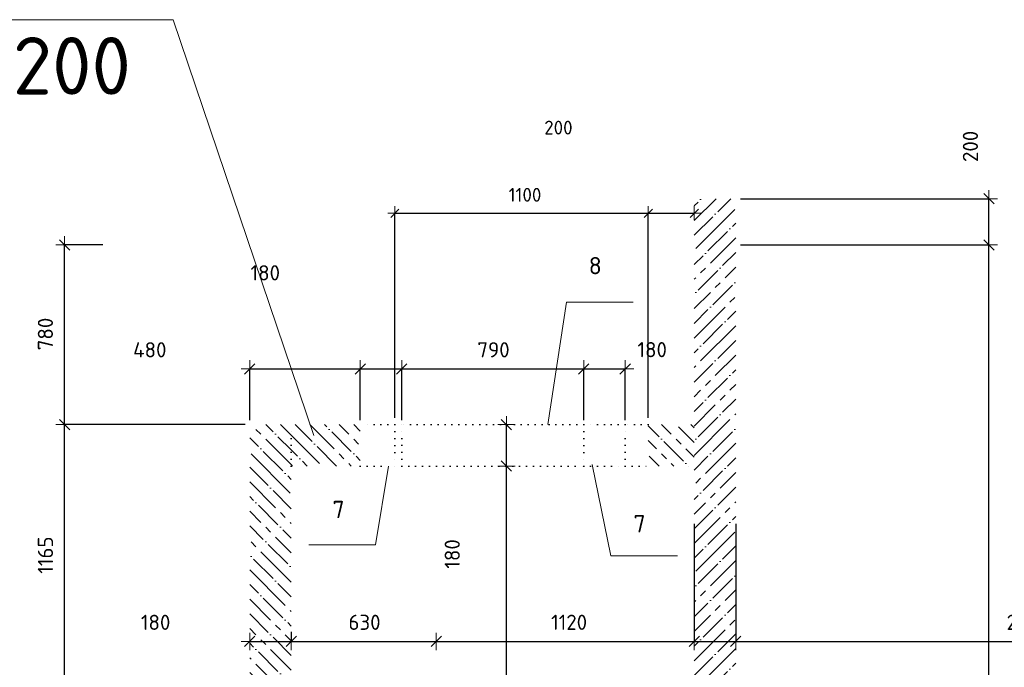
# Model space of a CAD drawing. Header units: millimetres. Extents: x 24180 to 99386, y -42598 to 25936.
# Tile 30 of 41: x 55051 to 59326, y 12067 to 14877. Entities that reach past the tile are written whole.
import ezdxf

# ---------------------------------------------------------------- set-up
doc = ezdxf.new("R2010")
doc.units = ezdxf.units.MM
doc.header["$PDMODE"] = 65
doc.linetypes.add('______5', pattern=[330, 240, -30, 30, -30])
doc.linetypes.add('______9', pattern=[30, 0, -30])
for name, color, linetype, lineweight in [('Standard', 7, 'Continuous', 25), ('Высотная отметки_ общее', 7, 'Continuous', 13), ('Размерная линия_ общее', 7, 'Continuous', 13), ('Размерная линия_ общее_1', 7, 'Continuous', 13), ('Стена_ общее', 7, 'Continuous', 35)]:
    doc.layers.add(name, color=color, linetype=linetype, lineweight=lineweight)
doc.layers.add('Осевая линия_ общее', color=7, linetype='______5', lineweight=13, true_color=0xa0a0a0)
doc.styles.add('ISOCPEUR', font='ISOCPEUR')
doc.dimstyles.new('DIMSTYLE_12', dxfattribs={"dimtxt": 60, "dimasz": 60, "dimexe": 0, "dimexo": 0, "dimgap": 30, "dimtad": 2, "dimdec": 0, "dimrnd": 5, "dimzin": 12, "dimdsep": 46, "dimtxsty": 'ISOCPEUR', "dimblk1": 'ALL_ML_STRICH', "dimblk2": 'ALL_ML_STRICH', "dimsah": 1, "dimcen": 0, "dimclrd": 7, "dimclre": 256, "dimclrt": 7, "dimadec": 0, "dimazin": 0, "dimtfac": 1, "dimtdec": 0, "dimtix": 1, "dimtmove": 2, "dimatfit": 3, "dimfxl": 0, "dimtzin": 0, "dimlwd": 0, "dimlwe": -3, "dimarcsym": 0})
doc.dimstyles.new('DIMSTYLE_5', dxfattribs={"dimtxt": 66, "dimasz": 75, "dimexe": 0, "dimexo": 0, "dimgap": 33, "dimtad": 2, "dimdec": 0, "dimrnd": 5, "dimzin": 12, "dimdsep": 46, "dimtxsty": 'ISOCPEUR', "dimblk1": 'ALL_ML_STRICH', "dimblk2": 'ALL_ML_STRICH', "dimsah": 1, "dimcen": 0, "dimclrd": 7, "dimclre": 256, "dimclrt": 7, "dimadec": 0, "dimazin": 0, "dimtfac": 1, "dimtdec": 0, "dimtix": 1, "dimtmove": 2, "dimatfit": 3, "dimfxl": 0, "dimtzin": 0, "dimlwd": 0, "dimlwe": -3, "dimarcsym": 0})
doc.dimstyles.new('DIMSTYLE_7', dxfattribs={"dimtxt": 66, "dimasz": 75, "dimexe": 0, "dimexo": 0, "dimgap": 33, "dimtad": 2, "dimdec": 0, "dimrnd": 5, "dimzin": 12, "dimdsep": 46, "dimtxsty": 'ISOCPEUR', "dimblk1": 'ALL_ML_STRICH', "dimblk2": 'ALL_ML_STRICH', "dimsah": 1, "dimcen": 0, "dimclrd": 7, "dimclre": 256, "dimclrt": 7, "dimadec": 0, "dimazin": 0, "dimtfac": 1, "dimtdec": 0, "dimtix": 1, "dimtmove": 2, "dimatfit": 3, "dimfxl": 0, "dimtvp": 1.2, "dimtzin": 0, "dimlwd": 0, "dimlwe": -3, "dimarcsym": 0})
doc.dimstyles.new('DIMSTYLE_9', dxfattribs={"dimtxt": 66, "dimasz": 75, "dimexe": 0, "dimexo": 0, "dimgap": 33, "dimtad": 0, "dimdec": 0, "dimrnd": 5, "dimzin": 12, "dimdsep": 46, "dimtxsty": 'ISOCPEUR', "dimblk1": 'ALL_ML_STRICH', "dimblk2": 'ALL_ML_STRICH', "dimsah": 1, "dimcen": 0, "dimclrd": 7, "dimclre": 256, "dimclrt": 7, "dimadec": 0, "dimazin": 0, "dimtfac": 1, "dimtdec": 0, "dimtix": 1, "dimtmove": 2, "dimatfit": 3, "dimfxl": 0, "dimtvp": 1.2, "dimtzin": 0, "dimlwd": 0, "dimlwe": -3, "dimarcsym": 0})
pattern_1 = [(135, (0, 0), (-63.63961, -63.63961), [120, -15, 0, -15]), (135, (-31.82, -31.82), (-63.63961, -63.63961), [240, -30, 30, -30])]

# ---------------------------------------------------------------- blocks, each defined once
blk = doc.blocks.new('ALL_ML_STRICH')
at = {"color": 0, "linetype": 'ByBlock', "lineweight": -2}
for p, q in [((-1, 0), (0.5, 0)), ((-0.3, -0.3), (0.3, 0.3)), ((0, -0.5), (0, 0.5))]:
    blk.add_line(p, q, dxfattribs=at)
blk = doc.blocks.new('*D159')
at = {"layer": 'DEFPOINTS', "color": 7, "linetype": 'Continuous', "lineweight": 13, "transparency": 33554687}
for p in [(58160, 13900), (58160, 9000), (59259.5, 9000)]:
    blk.add_point(p, dxfattribs=at)
at = {"layer": 'Размерная линия_ общее', "color": 253, "linetype": 'Continuous', "lineweight": -2, "true_color": 0xa0a0a0, "transparency": 33554687}
for p, q in [((58180, 13900), (59259.5, 13900)), ((58180, 9000), (59259.5, 9000))]:
    blk.add_line(p, q, dxfattribs=at)
at = {"layer": 'Размерная линия_ общее', "color": 7, "linetype": 'Continuous', "lineweight": -2, "transparency": 33554687}
blk.add_line((59259.5, 9000), (59259.5, 13900), dxfattribs=at)
at = {"layer": 'Размерная линия_ общее', "color": 7, "linetype": 'Continuous', "lineweight": 13, "transparency": 33554687, "xscale": 75, "yscale": 75, "zscale": 75}
for p, rotation in [((59259.5, 13900), 90), ((59259.5, 9000), 270)]:
    blk.add_blockref('ALL_ML_STRICH', p, dxfattribs=dict(at, rotation=rotation))
at = {"layer": 'Размерная линия_ общее', "color": 7, "linetype": 'Continuous', "lineweight": 13, "transparency": 33554687, "insert": (59176.5, 11710), "char_height": 66, "width": 264, "attachment_point": 5, "rotation": 90, "style": 'ISOCPEUR'}
blk.add_mtext('\\A1;{4900}', dxfattribs=at)
blk = doc.blocks.new('*D160')
at = {"layer": 'DEFPOINTS', "color": 7, "linetype": 'Continuous', "lineweight": 13, "transparency": 33554687}
for p in [(58160, 14100), (58160, 13900), (59259.5, 13900)]:
    blk.add_point(p, dxfattribs=at)
at = {"layer": 'Размерная линия_ общее', "color": 253, "linetype": 'Continuous', "lineweight": -2, "true_color": 0xa0a0a0, "transparency": 33554687}
for p, q in [((58180, 14100), (59259.5, 14100)), ((58180, 13900), (59259.5, 13900))]:
    blk.add_line(p, q, dxfattribs=at)
at = {"layer": 'Размерная линия_ общее', "color": 7, "linetype": 'Continuous', "lineweight": -2, "transparency": 33554687}
blk.add_line((59259.5, 13900), (59259.5, 14100), dxfattribs=at)
at = {"layer": 'Размерная линия_ общее', "color": 7, "linetype": 'Continuous', "lineweight": 13, "transparency": 33554687, "xscale": 75, "yscale": 75, "zscale": 75}
for p, rotation in [((59259.5, 14100), 90), ((59259.5, 13900), 270)]:
    blk.add_blockref('ALL_ML_STRICH', p, dxfattribs=dict(at, rotation=rotation))
at = {"layer": 'Размерная линия_ общее', "color": 7, "linetype": 'Continuous', "lineweight": 13, "transparency": 33554687, "insert": (59178.8, 14327.2), "char_height": 66, "width": 198, "attachment_point": 5, "rotation": 90, "style": 'ISOCPEUR'}
blk.add_mtext('\\A1;{200}', dxfattribs=at)
blk = doc.blocks.new('*D172')
at = {"layer": 'DEFPOINTS', "color": 7, "linetype": 'Continuous', "lineweight": 13, "transparency": 33554687}
for p in [(56050, 13120), (55246, 11955), (56050, 11955)]:
    blk.add_point(p, dxfattribs=at)
at = {"layer": 'Размерная линия_ общее', "color": 253, "linetype": 'Continuous', "lineweight": -2, "true_color": 0xa0a0a0, "transparency": 33554687}
for p, q in [((56030, 13120), (55246, 13120)), ((56030, 11955), (55246, 11955))]:
    blk.add_line(p, q, dxfattribs=at)
at = {"layer": 'Размерная линия_ общее', "color": 7, "linetype": 'Continuous', "lineweight": -2, "transparency": 33554687}
blk.add_line((55246, 11955), (55246, 13120), dxfattribs=at)
at = {"layer": 'Размерная линия_ общее', "color": 7, "linetype": 'Continuous', "lineweight": 13, "transparency": 33554687, "xscale": 75, "yscale": 75, "zscale": 75}
for p, rotation in [((55246, 13120), 90), ((55246, 11955), 270)]:
    blk.add_blockref('ALL_ML_STRICH', p, dxfattribs=dict(at, rotation=rotation))
at = {"layer": 'Размерная линия_ общее', "color": 7, "linetype": 'Continuous', "lineweight": 13, "transparency": 33554687, "insert": (55163, 12554), "char_height": 66, "width": 264, "attachment_point": 5, "rotation": 90, "style": 'ISOCPEUR'}
blk.add_mtext('\\A1;{1165}', dxfattribs=at)
blk = doc.blocks.new('*D173')
at = {"layer": 'DEFPOINTS', "color": 7, "linetype": 'Continuous', "lineweight": 13, "transparency": 33554687}
for p in [(55432.6, 13900), (55246, 13120), (56050, 13120)]:
    blk.add_point(p, dxfattribs=at)
at = {"layer": 'Размерная линия_ общее', "color": 253, "linetype": 'Continuous', "lineweight": -2, "true_color": 0xa0a0a0, "transparency": 33554687}
for p, q in [((55412.6, 13900), (55246, 13900)), ((56030, 13120), (55246, 13120))]:
    blk.add_line(p, q, dxfattribs=at)
at = {"layer": 'Размерная линия_ общее', "color": 7, "linetype": 'Continuous', "lineweight": -2, "transparency": 33554687}
blk.add_line((55246, 13120), (55246, 13900), dxfattribs=at)
at = {"layer": 'Размерная линия_ общее', "color": 7, "linetype": 'Continuous', "lineweight": 13, "transparency": 33554687, "xscale": 75, "yscale": 75, "zscale": 75}
for p, rotation in [((55246, 13900), 90), ((55246, 13120), 270)]:
    blk.add_blockref('ALL_ML_STRICH', p, dxfattribs=dict(at, rotation=rotation))
at = {"layer": 'Размерная линия_ общее', "color": 7, "linetype": 'Continuous', "lineweight": 13, "transparency": 33554687, "insert": (55163, 13513.3), "char_height": 66, "width": 198, "attachment_point": 5, "rotation": 90, "style": 'ISOCPEUR'}
blk.add_mtext('\\A1;{780}', dxfattribs=at)
blk = doc.blocks.new('*D229')
at = {"layer": 'DEFPOINTS', "color": 7, "linetype": 'Continuous', "lineweight": 13, "transparency": 33554687}
for p in [(56230, 12225.9), (56050, 12217.7), (56050, 12179.5)]:
    blk.add_point(p, dxfattribs=at)
at = {"layer": 'Размерная линия_ общее', "color": 253, "linetype": 'Continuous', "lineweight": -2, "true_color": 0xa0a0a0, "transparency": 33554687}
for p, q in [((56230, 12221.8), (56230, 12179.5)), ((56050, 12179.5), (56050, 12179.5))]:
    blk.add_line(p, q, dxfattribs=at)
at = {"layer": 'Размерная линия_ общее', "color": 7, "linetype": 'Continuous', "lineweight": -2, "transparency": 33554687}
blk.add_line((56050, 12179.5), (56230, 12179.5), dxfattribs=at)
at = {"layer": 'Размерная линия_ общее', "color": 7, "linetype": 'Continuous', "lineweight": 13, "transparency": 33554687, "xscale": 75, "yscale": 75, "zscale": 75, "rotation": 180}
blk.add_blockref('ALL_ML_STRICH', (56050, 12179.5), dxfattribs=at)
at = {"layer": 'Размерная линия_ общее', "color": 7, "linetype": 'Continuous', "lineweight": 13, "transparency": 33554687, "xscale": 75, "yscale": 75, "zscale": 75}
blk.add_blockref('ALL_ML_STRICH', (56230, 12179.5), dxfattribs=at)
at = {"layer": 'Размерная линия_ общее', "color": 7, "linetype": 'Continuous', "lineweight": 13, "transparency": 33554687, "insert": (55641.4, 12262.2), "char_height": 66, "width": 198, "attachment_point": 5, "style": 'ISOCPEUR'}
blk.add_mtext('\\A1;{180}', dxfattribs=at)
blk = doc.blocks.new('*D230')
at = {"layer": 'DEFPOINTS', "color": 7, "linetype": 'Continuous', "lineweight": 13, "transparency": 33554687}
for p in [(56230, 12225.9), (56860, 12199.9), (56230, 12179.5)]:
    blk.add_point(p, dxfattribs=at)
at = {"layer": 'Размерная линия_ общее', "color": 253, "linetype": 'Continuous', "lineweight": -2, "true_color": 0xa0a0a0, "transparency": 33554687}
for p, q in [((56230, 12221.8), (56230, 12179.5)), ((56860, 12179.5), (56860, 12179.5))]:
    blk.add_line(p, q, dxfattribs=at)
at = {"layer": 'Размерная линия_ общее', "color": 7, "linetype": 'Continuous', "lineweight": -2, "transparency": 33554687}
blk.add_line((56230, 12179.5), (56860, 12179.5), dxfattribs=at)
at = {"layer": 'Размерная линия_ общее', "color": 7, "linetype": 'Continuous', "lineweight": 13, "transparency": 33554687, "xscale": 75, "yscale": 75, "zscale": 75, "rotation": 180}
blk.add_blockref('ALL_ML_STRICH', (56230, 12179.5), dxfattribs=at)
at = {"layer": 'Размерная линия_ общее', "color": 7, "linetype": 'Continuous', "lineweight": 13, "transparency": 33554687, "xscale": 75, "yscale": 75, "zscale": 75}
blk.add_blockref('ALL_ML_STRICH', (56860, 12179.5), dxfattribs=at)
at = {"layer": 'Размерная линия_ общее', "color": 7, "linetype": 'Continuous', "lineweight": 13, "transparency": 33554687, "insert": (56548.3, 12262.5), "char_height": 66, "width": 198, "attachment_point": 5, "style": 'ISOCPEUR'}
blk.add_mtext('\\A1;{630}', dxfattribs=at)
blk = doc.blocks.new('*D231')
at = {"layer": 'DEFPOINTS', "color": 7, "linetype": 'Continuous', "lineweight": 13, "transparency": 33554687}
for p in [(57980, 12710), (56860, 12199.9), (56860, 12179.5)]:
    blk.add_point(p, dxfattribs=at)
at = {"layer": 'Размерная линия_ общее', "color": 253, "linetype": 'Continuous', "lineweight": -2, "true_color": 0xa0a0a0, "transparency": 33554687}
for p, q in [((57980, 12690), (57980, 12179.5)), ((56860, 12179.5), (56860, 12179.5))]:
    blk.add_line(p, q, dxfattribs=at)
at = {"layer": 'Размерная линия_ общее', "color": 7, "linetype": 'Continuous', "lineweight": -2, "transparency": 33554687}
blk.add_line((56860, 12179.5), (57980, 12179.5), dxfattribs=at)
at = {"layer": 'Размерная линия_ общее', "color": 7, "linetype": 'Continuous', "lineweight": 13, "transparency": 33554687, "xscale": 75, "yscale": 75, "zscale": 75, "rotation": 180}
blk.add_blockref('ALL_ML_STRICH', (56860, 12179.5), dxfattribs=at)
at = {"layer": 'Размерная линия_ общее', "color": 7, "linetype": 'Continuous', "lineweight": 13, "transparency": 33554687, "xscale": 75, "yscale": 75, "zscale": 75}
blk.add_blockref('ALL_ML_STRICH', (57980, 12179.5), dxfattribs=at)
at = {"layer": 'Размерная линия_ общее', "color": 7, "linetype": 'Continuous', "lineweight": 13, "transparency": 33554687, "insert": (57436.5, 12262.5), "char_height": 66, "width": 264, "attachment_point": 5, "style": 'ISOCPEUR'}
blk.add_mtext('\\A1;{1120}', dxfattribs=at)
blk = doc.blocks.new('*D232')
at = {"layer": 'DEFPOINTS', "color": 7, "linetype": 'Continuous', "lineweight": 13, "transparency": 33554687}
for p in [(57980, 12710), (58160, 12710), (57980, 12179.5)]:
    blk.add_point(p, dxfattribs=at)
at = {"layer": 'Размерная линия_ общее', "color": 253, "linetype": 'Continuous', "lineweight": -2, "true_color": 0xa0a0a0, "transparency": 33554687}
for p, q in [((57980, 12690), (57980, 12179.5)), ((58160, 12690), (58160, 12179.5))]:
    blk.add_line(p, q, dxfattribs=at)
at = {"layer": 'Размерная линия_ общее', "color": 7, "linetype": 'Continuous', "lineweight": -2, "transparency": 33554687}
blk.add_line((57980, 12179.5), (58160, 12179.5), dxfattribs=at)
at = {"layer": 'Размерная линия_ общее', "color": 7, "linetype": 'Continuous', "lineweight": 13, "transparency": 33554687, "xscale": 75, "yscale": 75, "zscale": 75, "rotation": 180}
blk.add_blockref('ALL_ML_STRICH', (57980, 12179.5), dxfattribs=at)
at = {"layer": 'Размерная линия_ общее', "color": 7, "linetype": 'Continuous', "lineweight": 13, "transparency": 33554687, "xscale": 75, "yscale": 75, "zscale": 75}
blk.add_blockref('ALL_ML_STRICH', (58160, 12179.5), dxfattribs=at)
at = {"layer": 'Размерная линия_ общее', "color": 7, "linetype": 'Continuous', "lineweight": 13, "transparency": 33554687, "insert": (57495.9, 11904.6), "char_height": 66, "width": 198, "attachment_point": 5, "style": 'ISOCPEUR'}
blk.add_mtext('\\A1;{180}', dxfattribs=at)
blk = doc.blocks.new('*D233')
at = {"layer": 'DEFPOINTS', "color": 7, "linetype": 'Continuous', "lineweight": 13, "transparency": 33554687}
for p in [(58160, 12710), (60690, 12367.8), (58160, 12179.5)]:
    blk.add_point(p, dxfattribs=at)
at = {"layer": 'Размерная линия_ общее', "color": 253, "linetype": 'Continuous', "lineweight": -2, "true_color": 0xa0a0a0, "transparency": 33554687}
for p, q in [((58160, 12690), (58160, 12179.5)), ((60690, 12347.8), (60690, 12179.5))]:
    blk.add_line(p, q, dxfattribs=at)
at = {"layer": 'Размерная линия_ общее', "color": 7, "linetype": 'Continuous', "lineweight": -2, "transparency": 33554687}
blk.add_line((58160, 12179.5), (60690, 12179.5), dxfattribs=at)
at = {"layer": 'Размерная линия_ общее', "color": 7, "linetype": 'Continuous', "lineweight": 13, "transparency": 33554687, "xscale": 75, "yscale": 75, "zscale": 75, "rotation": 180}
blk.add_blockref('ALL_ML_STRICH', (58160, 12179.5), dxfattribs=at)
at = {"layer": 'Размерная линия_ общее', "color": 7, "linetype": 'Continuous', "lineweight": 13, "transparency": 33554687, "xscale": 75, "yscale": 75, "zscale": 75}
blk.add_blockref('ALL_ML_STRICH', (60690, 12179.5), dxfattribs=at)
at = {"layer": 'Размерная линия_ общее', "color": 7, "linetype": 'Continuous', "lineweight": 13, "transparency": 33554687, "insert": (59428.3, 12262.5), "char_height": 66, "width": 264, "attachment_point": 5, "style": 'ISOCPEUR'}
blk.add_mtext('\\A1;{2530}', dxfattribs=at)
blk = doc.blocks.new('*D239')
at = {"layer": 'DEFPOINTS', "color": 7, "linetype": 'Continuous', "lineweight": 13, "transparency": 33554687}
for p in [(57140.4, 12940), (57140.4, 10280), (57164.5, 10280)]:
    blk.add_point(p, dxfattribs=at)
at = {"layer": 'Размерная линия_ общее', "color": 253, "linetype": 'Continuous', "lineweight": -2, "true_color": 0xa0a0a0, "transparency": 33554687}
for p, q in [((57160.4, 12940), (57164.5, 12940)), ((57160.4, 10280), (57164.5, 10280))]:
    blk.add_line(p, q, dxfattribs=at)
at = {"layer": 'Размерная линия_ общее', "color": 7, "linetype": 'Continuous', "lineweight": -2, "transparency": 33554687}
blk.add_line((57164.5, 10280), (57164.5, 12940), dxfattribs=at)
at = {"layer": 'Размерная линия_ общее', "color": 7, "linetype": 'Continuous', "lineweight": 13, "transparency": 33554687, "xscale": 75, "yscale": 75, "zscale": 75}
for p, rotation in [((57164.5, 12940), 90), ((57164.5, 10280), 270)]:
    blk.add_blockref('ALL_ML_STRICH', p, dxfattribs=dict(at, rotation=rotation))
at = {"layer": 'Размерная линия_ общее', "color": 7, "linetype": 'Continuous', "lineweight": 13, "transparency": 33554687, "insert": (57081.5, 11613.3), "char_height": 66, "width": 264, "attachment_point": 5, "rotation": 90, "style": 'ISOCPEUR'}
blk.add_mtext('\\A1;{2660}', dxfattribs=at)
blk = doc.blocks.new('*D240')
at = {"layer": 'DEFPOINTS', "color": 7, "linetype": 'Continuous', "lineweight": 13, "transparency": 33554687}
for p in [(57140.4, 13120), (57140.4, 12940), (57164.5, 12940)]:
    blk.add_point(p, dxfattribs=at)
at = {"layer": 'Размерная линия_ общее', "color": 253, "linetype": 'Continuous', "lineweight": -2, "true_color": 0xa0a0a0, "transparency": 33554687}
for p, q in [((57160.4, 13120), (57164.5, 13120)), ((57160.4, 12940), (57164.5, 12940))]:
    blk.add_line(p, q, dxfattribs=at)
at = {"layer": 'Размерная линия_ общее', "color": 7, "linetype": 'Continuous', "lineweight": -2, "transparency": 33554687}
blk.add_line((57164.5, 12940), (57164.5, 13120), dxfattribs=at)
at = {"layer": 'Размерная линия_ общее', "color": 7, "linetype": 'Continuous', "lineweight": 13, "transparency": 33554687, "xscale": 75, "yscale": 75, "zscale": 75}
for p, rotation in [((57164.5, 13120), 90), ((57164.5, 12940), 270)]:
    blk.add_blockref('ALL_ML_STRICH', p, dxfattribs=dict(at, rotation=rotation))
at = {"layer": 'Размерная линия_ общее', "color": 7, "linetype": 'Continuous', "lineweight": 13, "transparency": 33554687, "insert": (56929.2, 12559), "char_height": 66, "width": 198, "attachment_point": 5, "rotation": 90, "style": 'ISOCPEUR'}
blk.add_mtext('\\A1;{180}', dxfattribs=at)
blk = doc.blocks.new('*D241')
at = {"layer": 'DEFPOINTS', "color": 7, "linetype": 'Continuous', "lineweight": 13, "transparency": 33554687}
for p in [(56050, 13361.7), (56050, 13120), (56530, 13120)]:
    blk.add_point(p, dxfattribs=at)
at = {"layer": 'Размерная линия_ общее', "color": 253, "linetype": 'Continuous', "lineweight": -2, "true_color": 0xa0a0a0, "transparency": 33554687}
for p, q in [((56050, 13140), (56050, 13361.7)), ((56530, 13140), (56530, 13361.7))]:
    blk.add_line(p, q, dxfattribs=at)
at = {"layer": 'Размерная линия_ общее', "color": 7, "linetype": 'Continuous', "lineweight": -2, "transparency": 33554687}
blk.add_line((56050, 13361.7), (56530, 13361.7), dxfattribs=at)
at = {"layer": 'Размерная линия_ общее', "color": 7, "linetype": 'Continuous', "lineweight": 13, "transparency": 33554687, "xscale": 75, "yscale": 75, "zscale": 75, "rotation": 180}
blk.add_blockref('ALL_ML_STRICH', (56050, 13361.7), dxfattribs=at)
at = {"layer": 'Размерная линия_ общее', "color": 7, "linetype": 'Continuous', "lineweight": 13, "transparency": 33554687, "xscale": 75, "yscale": 75, "zscale": 75}
blk.add_blockref('ALL_ML_STRICH', (56530, 13361.7), dxfattribs=at)
at = {"layer": 'Размерная линия_ общее', "color": 7, "linetype": 'Continuous', "lineweight": 13, "transparency": 33554687, "insert": (55616.2, 13444.7), "char_height": 66, "width": 198, "attachment_point": 5, "style": 'ISOCPEUR'}
blk.add_mtext('\\A1;{480}', dxfattribs=at)
blk = doc.blocks.new('*D242')
at = {"layer": 'DEFPOINTS', "color": 7, "linetype": 'Continuous', "lineweight": 13, "transparency": 33554687}
for p in [(56530, 13361.7), (56530, 13120), (56710, 13120)]:
    blk.add_point(p, dxfattribs=at)
at = {"layer": 'Размерная линия_ общее', "color": 253, "linetype": 'Continuous', "lineweight": -2, "true_color": 0xa0a0a0, "transparency": 33554687}
for p, q in [((56530, 13140), (56530, 13361.7)), ((56710, 13140), (56710, 13361.7))]:
    blk.add_line(p, q, dxfattribs=at)
at = {"layer": 'Размерная линия_ общее', "color": 7, "linetype": 'Continuous', "lineweight": -2, "transparency": 33554687}
blk.add_line((56530, 13361.7), (56710, 13361.7), dxfattribs=at)
at = {"layer": 'Размерная линия_ общее', "color": 7, "linetype": 'Continuous', "lineweight": 13, "transparency": 33554687, "xscale": 75, "yscale": 75, "zscale": 75, "rotation": 180}
blk.add_blockref('ALL_ML_STRICH', (56530, 13361.7), dxfattribs=at)
at = {"layer": 'Размерная линия_ общее', "color": 7, "linetype": 'Continuous', "lineweight": 13, "transparency": 33554687, "xscale": 75, "yscale": 75, "zscale": 75}
blk.add_blockref('ALL_ML_STRICH', (56710, 13361.7), dxfattribs=at)
at = {"layer": 'Размерная линия_ общее', "color": 7, "linetype": 'Continuous', "lineweight": 13, "transparency": 33554687, "insert": (56117.4, 13778.7), "char_height": 66, "width": 198, "attachment_point": 5, "style": 'ISOCPEUR'}
blk.add_mtext('\\A1;{180}', dxfattribs=at)
blk = doc.blocks.new('*D243')
at = {"layer": 'DEFPOINTS', "color": 7, "linetype": 'Continuous', "lineweight": 13, "transparency": 33554687}
for p in [(56710, 13361.7), (56710, 13120), (57500, 13120)]:
    blk.add_point(p, dxfattribs=at)
at = {"layer": 'Размерная линия_ общее', "color": 253, "linetype": 'Continuous', "lineweight": -2, "true_color": 0xa0a0a0, "transparency": 33554687}
for p, q in [((56710, 13140), (56710, 13361.7)), ((57500, 13140), (57500, 13361.7))]:
    blk.add_line(p, q, dxfattribs=at)
at = {"layer": 'Размерная линия_ общее', "color": 7, "linetype": 'Continuous', "lineweight": -2, "transparency": 33554687}
blk.add_line((56710, 13361.7), (57500, 13361.7), dxfattribs=at)
at = {"layer": 'Размерная линия_ общее', "color": 7, "linetype": 'Continuous', "lineweight": 13, "transparency": 33554687, "xscale": 75, "yscale": 75, "zscale": 75, "rotation": 180}
blk.add_blockref('ALL_ML_STRICH', (56710, 13361.7), dxfattribs=at)
at = {"layer": 'Размерная линия_ общее', "color": 7, "linetype": 'Continuous', "lineweight": 13, "transparency": 33554687, "xscale": 75, "yscale": 75, "zscale": 75}
blk.add_blockref('ALL_ML_STRICH', (57500, 13361.7), dxfattribs=at)
at = {"layer": 'Размерная линия_ общее', "color": 7, "linetype": 'Continuous', "lineweight": 13, "transparency": 33554687, "insert": (57108.3, 13444.7), "char_height": 66, "width": 198, "attachment_point": 5, "style": 'ISOCPEUR'}
blk.add_mtext('\\A1;{790}', dxfattribs=at)
blk = doc.blocks.new('*D244')
at = {"layer": 'DEFPOINTS', "color": 7, "linetype": 'Continuous', "lineweight": 13, "transparency": 33554687}
for p in [(57500, 13361.7), (57500, 13120), (57680, 13120)]:
    blk.add_point(p, dxfattribs=at)
at = {"layer": 'Размерная линия_ общее', "color": 253, "linetype": 'Continuous', "lineweight": -2, "true_color": 0xa0a0a0, "transparency": 33554687}
for p, q in [((57500, 13140), (57500, 13361.7)), ((57680, 13140), (57680, 13361.7))]:
    blk.add_line(p, q, dxfattribs=at)
at = {"layer": 'Размерная линия_ общее', "color": 7, "linetype": 'Continuous', "lineweight": -2, "transparency": 33554687}
blk.add_line((57500, 13361.7), (57680, 13361.7), dxfattribs=at)
at = {"layer": 'Размерная линия_ общее', "color": 7, "linetype": 'Continuous', "lineweight": 13, "transparency": 33554687, "xscale": 75, "yscale": 75, "zscale": 75, "rotation": 180}
blk.add_blockref('ALL_ML_STRICH', (57500, 13361.7), dxfattribs=at)
at = {"layer": 'Размерная линия_ общее', "color": 7, "linetype": 'Continuous', "lineweight": 13, "transparency": 33554687, "xscale": 75, "yscale": 75, "zscale": 75}
blk.add_blockref('ALL_ML_STRICH', (57680, 13361.7), dxfattribs=at)
at = {"layer": 'Размерная линия_ общее', "color": 7, "linetype": 'Continuous', "lineweight": 13, "transparency": 33554687, "insert": (57797.2, 13445.3), "char_height": 66, "width": 198, "attachment_point": 5, "style": 'ISOCPEUR'}
blk.add_mtext('\\A1;{180}', dxfattribs=at)
blk = doc.blocks.new('*D280')
at = {"layer": 'DEFPOINTS', "color": 7, "linetype": 'Continuous', "lineweight": 13, "transparency": 33554687}
for p in [(56680, 14037.2), (56680, 13120), (57780, 13120)]:
    blk.add_point(p, dxfattribs=at)
at = {"layer": 'Размерная линия_ общее_1', "color": 253, "linetype": 'Continuous', "lineweight": -2, "true_color": 0xa0a0a0, "transparency": 33554687}
for p, q in [((56680, 13150), (56680, 14037.2)), ((57780, 13150), (57780, 14037.2))]:
    blk.add_line(p, q, dxfattribs=at)
at = {"layer": 'Размерная линия_ общее_1', "color": 7, "linetype": 'Continuous', "lineweight": -2, "transparency": 33554687}
blk.add_line((56680, 14037.2), (57780, 14037.2), dxfattribs=at)
at = {"layer": 'Размерная линия_ общее_1', "color": 7, "linetype": 'Continuous', "lineweight": 13, "transparency": 33554687, "xscale": 60, "yscale": 60, "zscale": 60, "rotation": 180}
blk.add_blockref('ALL_ML_STRICH', (56680, 14037.2), dxfattribs=at)
at = {"layer": 'Размерная линия_ общее_1', "color": 7, "linetype": 'Continuous', "lineweight": 13, "transparency": 33554687, "xscale": 60, "yscale": 60, "zscale": 60}
blk.add_blockref('ALL_ML_STRICH', (57780, 14037.2), dxfattribs=at)
at = {"layer": 'Размерная линия_ общее_1', "color": 7, "linetype": 'Continuous', "lineweight": 13, "transparency": 33554687, "insert": (57245, 14117.2), "char_height": 60, "width": 240, "attachment_point": 5, "style": 'ISOCPEUR'}
blk.add_mtext('\\A1;{1100}', dxfattribs=at)
blk = doc.blocks.new('*D281')
at = {"layer": 'DEFPOINTS', "color": 7, "linetype": 'Continuous', "lineweight": 13, "transparency": 33554687}
for p in [(57780, 14037.2), (57980, 14038.7), (57780, 13120)]:
    blk.add_point(p, dxfattribs=at)
at = {"layer": 'Размерная линия_ общее_1', "color": 253, "linetype": 'Continuous', "lineweight": -2, "true_color": 0xa0a0a0, "transparency": 33554687}
for p, q in [((57780, 13150), (57780, 14037.2)), ((57980, 14037.2), (57980, 14037.2))]:
    blk.add_line(p, q, dxfattribs=at)
at = {"layer": 'Размерная линия_ общее_1', "color": 7, "linetype": 'Continuous', "lineweight": -2, "transparency": 33554687}
blk.add_line((57780, 14037.2), (57980, 14037.2), dxfattribs=at)
at = {"layer": 'Размерная линия_ общее_1', "color": 7, "linetype": 'Continuous', "lineweight": 13, "transparency": 33554687, "xscale": 60, "yscale": 60, "zscale": 60, "rotation": 180}
blk.add_blockref('ALL_ML_STRICH', (57780, 14037.2), dxfattribs=at)
at = {"layer": 'Размерная линия_ общее_1', "color": 7, "linetype": 'Continuous', "lineweight": 13, "transparency": 33554687, "xscale": 60, "yscale": 60, "zscale": 60}
blk.add_blockref('ALL_ML_STRICH', (57980, 14037.2), dxfattribs=at)
at = {"layer": 'Размерная линия_ общее_1', "color": 7, "linetype": 'Continuous', "lineweight": 13, "transparency": 33554687, "insert": (57390.1, 14408.7), "char_height": 60, "width": 180, "attachment_point": 5, "style": 'ISOCPEUR'}
blk.add_mtext('\\A1;{200}', dxfattribs=at)

msp = doc.modelspace()

# ---------------------------------------------------------------- hatches: boundary and pattern name
at = {"layer": 'Стена_ общее', "linetype": 'Continuous', "lineweight": 18, "transparency": 33554687}
h = msp.add_hatch(dxfattribs=at)
h.set_pattern_fill('__________539', scale=30, style=0, pattern_type=2)
h.set_pattern_definition([(45, (0, 0), (-63.63961, 63.63961), [120, -15, 0, -15]), (45, (-31.82, 31.82), (-63.63961, 63.63961), [240, -30, 30, -30])])
h.paths.add_polyline_path([(57980, 14100), (57980, 9910), (58160, 9910), (58160, 14100)], flags=0)
h = msp.add_hatch(dxfattribs=at)
h.set_pattern_fill('__________540', scale=30, style=0, pattern_type=2)
h.set_pattern_definition(pattern_1)
h.paths.add_polyline_path([(56230, 11955), (56230, 13120), (56050, 13120), (56050, 11955)], flags=0)
h = msp.add_hatch(dxfattribs=at)
h.set_pattern_fill('__________540', scale=30, style=0, pattern_type=2)
h.set_pattern_definition(pattern_1)
h.paths.add_polyline_path([(56230, 12940), (56530, 12940), (56530, 13120), (56230, 13120)], flags=0)
h = msp.add_hatch(dxfattribs=at)
h.set_pattern_fill('__________540', scale=30, style=0, pattern_type=2)
h.set_pattern_definition(pattern_1)
h.paths.add_polyline_path([(57780, 13120), (57780, 12940), (57980, 12940), (57980, 13120)], flags=0)

# ---------------------------------------------------------------- linework, layer by layer
at = {"layer": 'Высотная отметки_ общее', "color": 7, "linetype": 'Continuous', "lineweight": 13, "transparency": 33554687}
msp.add_lwpolyline([(56328.3, 13073.1), (55718.3, 14876.9), (53450.2, 14876.9)], dxfattribs=at)
at = {"layer": 'Осевая линия_ общее', "color": 7, "linetype": 'Continuous', "lineweight": 13, "transparency": 33554687}
for points in [[(57344.5, 13120), (57424.7, 13650.7), (57714.7, 13650.7)], [(56652.2, 12940), (56596, 12599.1), (56306, 12599.1)], [(57536.8, 12947.1), (57617, 12551.1), (57907, 12551.1)]]:
    msp.add_lwpolyline(points, dxfattribs=at)
at = {"layer": 'Стена_ общее', "color": 7, "linetype": '______9', "lineweight": -3, "transparency": 33554687}
for p, q in [((56230, 12940), (56230, 13120)), ((56680, 13120), (56530, 13120)), ((56680, 13120), (56530, 13120)), ((56710, 13120), (56680, 13120)), ((56680, 13120), (56680, 12940)), ((56710, 13120), (56680, 13120)), ((56710, 13120), (56680, 13120)), ((57500, 13120), (56710, 13120)), ((56710, 12940), (56710, 13120)), ((57500, 13120), (56710, 13120)), ((57680, 13120), (57500, 13120)), ((57680, 13120), (57500, 13120)), ((57500, 13120), (57500, 12940)), ((57680, 13120), (57500, 13120)), ((57780, 13120), (57680, 13120)), ((57680, 12940), (57680, 13120)), ((57780, 13120), (57680, 13120)), ((56530, 12940), (56680, 12940)), ((56530, 12940), (56680, 12940)), ((56680, 12940), (56710, 12940)), ((56680, 12940), (56710, 12940)), ((56680, 12940), (56710, 12940)), ((56710, 12940), (57500, 12940)), ((56710, 12940), (57500, 12940)), ((57500, 12940), (57680, 12940)), ((57500, 12940), (57680, 12940)), ((57500, 12940), (57680, 12940)), ((57680, 12940), (57780, 12940)), ((57680, 12940), (57780, 12940))]:
    msp.add_line(p, q, dxfattribs=at)

# ---------------------------------------------------------------- texts
at = {"layer": 'Standard', "color": 7, "linetype": 'Continuous', "lineweight": 13, "transparency": 33554687, "char_height": 75, "width": 81.667, "attachment_point": 5, "style": 'ISOCPEUR'}
for s, insert in [('\\A1;{\\fISOCPEUR|i0|b0;\\H75.000000;\\W1.000000;\\C7;8}\\P', (57550.1, 13809.8)), ('\\A1;{\\fISOCPEUR|i0|b0;\\H75.000000;\\W1.000000;\\C7;7}\\P', (56435.3, 12752)), ('\\A1;{\\fISOCPEUR|i0|b0;\\H75.000000;\\W1.000000;\\C7;7}\\P', (57742.3, 12690.2))]:
    msp.add_mtext(s, dxfattribs=dict(at, insert=insert))
at = {"layer": 'Высотная отметки_ общее', "color": 7, "linetype": 'Continuous', "lineweight": 13, "transparency": 33554687, "insert": (53450.2, 14801.9), "char_height": 75, "width": 2222.093, "attachment_point": 1, "style": 'ISOCPEUR'}
msp.add_mtext('\\A1;{\\fISOCPEUR|i0|b0;\\H250.000000;\\W1.000000;\\C7;отм. н 36.200}\\P', dxfattribs=at)

# ---------------------------------------------------------------- dimensions: what is measured, and where the dimension line sits
at = {"layer": 'Размерная линия_ общее', "color": 7, "linetype": 'Continuous', "lineweight": 13, "transparency": 33554687}
for base, p1, p2, dimstyle, picture, middle in [((59259.5, 14100), (58180, 13900), (58180, 14100), 'DIMSTYLE_5', '*D160', (59178.8, 14327.2)), ((55246, 13900), (56030, 13120), (55412.6, 13900), 'DIMSTYLE_5', '*D173', (55163, 13513.3)), ((59259.5, 13900), (58180, 9000), (58180, 13900), 'DIMSTYLE_5', '*D159', (59176.5, 11710)), ((55246, 13120), (56030, 11955), (56030, 13120), 'DIMSTYLE_5', '*D172', (55163, 12554)), ((57164.5, 13120), (57160.4, 12940), (57160.4, 13120), 'DIMSTYLE_7', '*D240', (56929.2, 12559)), ((57164.5, 12940), (57160.4, 10280), (57160.4, 12940), 'DIMSTYLE_5', '*D239', (57081.5, 11613.3))]:
    dim = msp.add_linear_dim(base=base, p1=p1, p2=p2, angle=90, dimstyle=dimstyle, override={"dimpost": '<>', "dimclrd": 7, "dimclre": 253, "dimclrt": 7, "dimlwd": 0, "dimlwe": 65533}, dxfattribs=at)
    dim.commit()
    dim.dimension.update_dxf_attribs({"geometry": picture, "text_midpoint": middle, "dimtype": 160})
for base, p1, p2, dimstyle, picture, middle in [((56710, 13361.7), (56530, 13140), (56710, 13140), 'DIMSTYLE_7', '*D242', (56117.4, 13778.7)), ((56530, 13361.7), (56050, 13140), (56530, 13140), 'DIMSTYLE_5', '*D241', (55616.2, 13444.7)), ((57500, 13361.7), (56710, 13140), (57500, 13140), 'DIMSTYLE_5', '*D243', (57108.3, 13444.7)), ((57680, 13361.7), (57500, 13140), (57680, 13140), 'DIMSTYLE_7', '*D244', (57797.2, 13445.3)), ((57980, 12179.5), (56860, 12179.5), (57980, 12690), 'DIMSTYLE_5', '*D231', (57436.5, 12262.5)), ((58160, 12179.5), (57980, 12690), (58160, 12690), 'DIMSTYLE_9', '*D232', (57495.9, 11904.6)), ((60690, 12179.5), (58160, 12690), (60690, 12347.8), 'DIMSTYLE_5', '*D233', (59428.3, 12262.5)), ((56230, 12179.5), (56050, 12179.5), (56230, 12221.8), 'DIMSTYLE_7', '*D229', (55641.4, 12262.2)), ((56860, 12179.5), (56230, 12221.8), (56860, 12179.5), 'DIMSTYLE_5', '*D230', (56548.3, 12262.5))]:
    dim = msp.add_linear_dim(base=base, p1=p1, p2=p2, dimstyle=dimstyle, override={"dimpost": '<>', "dimclrd": 7, "dimclre": 253, "dimclrt": 7, "dimlwd": 0, "dimlwe": 65533}, dxfattribs=at)
    dim.commit()
    dim.dimension.update_dxf_attribs({"geometry": picture, "text_midpoint": middle, "dimtype": 160})
at = {"layer": 'Размерная линия_ общее_1', "color": 7, "linetype": 'Continuous', "lineweight": 13, "transparency": 33554687}
for base, p1, p2, picture, middle in [((57980, 14037.2), (57780, 13150), (57980, 14037.2), '*D281', (57390.1, 14408.7)), ((57780, 14037.2), (56680, 13150), (57780, 13150), '*D280', (57245, 14117.2))]:
    dim = msp.add_linear_dim(base=base, p1=p1, p2=p2, dimstyle='DIMSTYLE_12', override={"dimpost": '<>', "dimclrd": 7, "dimclre": 253, "dimclrt": 7, "dimlwd": 0, "dimlwe": 65533}, dxfattribs=at)
    dim.commit()
    dim.dimension.update_dxf_attribs({"geometry": picture, "text_midpoint": middle, "dimtype": 160})

doc.saveas('drawing.dxf')
